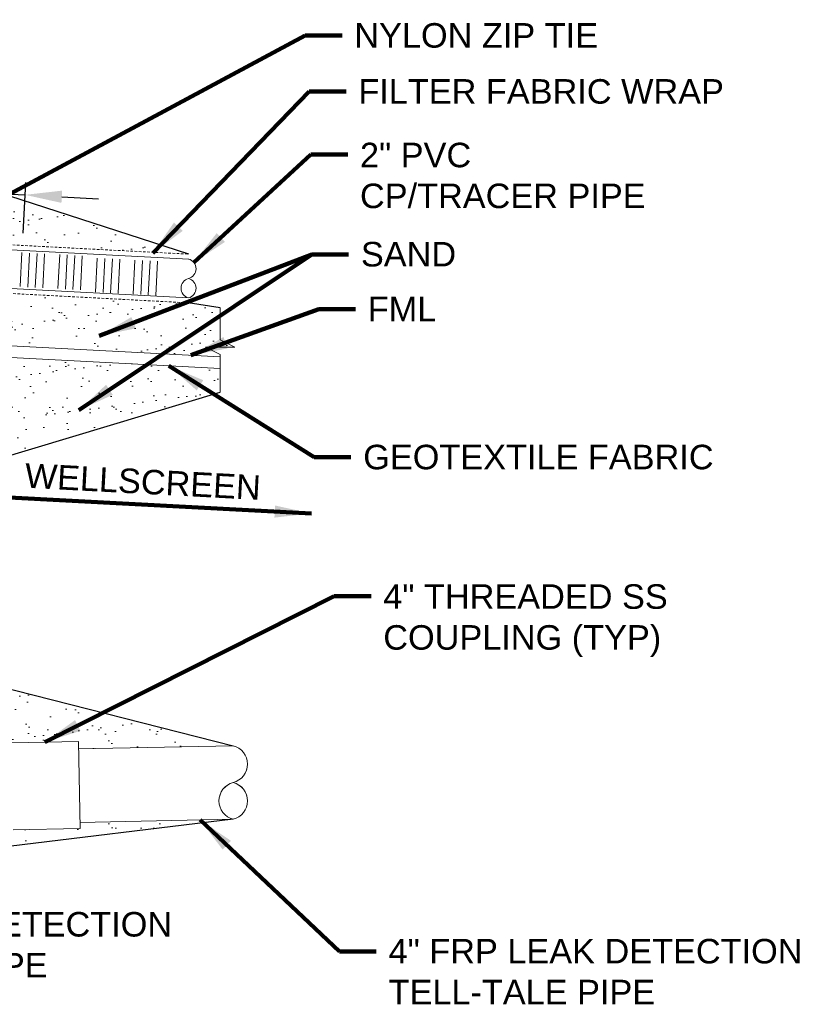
# Model space of a CAD drawing. Header units: inches. Extents: x -617 to 0, y -88 to 191.
# Tile 10 of 10: x -72 to -24, y 99 to 159. Entities that reach past the tile are written whole.
import ezdxf

# ---------------------------------------------------------------- set-up
doc = ezdxf.new("R2010")
doc.units = ezdxf.units.IN
doc.header["$MEASUREMENT"] = 0
doc.linetypes.add('HIDDEN', pattern=[0.19685, 0.15748, -0.03937])
doc.layers.get('DefPoints').update_dxf_attribs({"lineweight": 0})
for name, color, linetype, lineweight in [('G-ANNO-DIMS', 2, 'Continuous', 0), ('G-ANNO-MASK', 1, 'Continuous', 0), ('G-ANNO-NOTE', 4, 'Continuous', 30), ('G-ANNO-PATT', 250, 'Continuous', 0), ('M-DETL-LGHT', 3, 'Continuous', 0), ('M-DETL-MEDM', 5, 'Continuous', 0), ('M-DETL-MLGT', 2, 'Continuous', 0), ('M-DETL-XLGT', 1, 'Continuous', 0)]:
    doc.layers.add(name, color=color, linetype=linetype, lineweight=lineweight)
doc.layers.add('G-ANNO-NPLT', color=1, linetype='Continuous', lineweight=0, plot=False)
doc.styles.add("AEC_AC_05ArchDims-CC_1_1'", font='arial.ttf', dxfattribs={"height": 1.5})
doc.styles.add("AEC_AC_44Text-LeftTop_1_1'", font='arial.ttf', dxfattribs={"height": 1.5})
doc.dimstyles.new("AEC_AC_05_Arch-Dims_1_1'", dxfattribs={"dimtxt": 1.5, "dimasz": 2.25, "dimexe": 0.75, "dimexo": 0.75, "dimgap": 0.75, "dimtad": 1, "dimdec": 4, "dimzin": 15, "dimdsep": 46, "dimlunit": 4, "dimtxsty": "AEC_AC_05ArchDims-CC_1_1'", "dimcen": 0.09, "dimclrd": 256, "dimclre": 256, "dimazin": 2, "dimtfac": 0.7, "dimtdec": 4, "dimtix": 1, "dimtmove": 1, "dimatfit": 3, "dimfxl": 1, "dimfrac": 1, "dimtolj": 1, "dimtzin": 15, "dimlwd": 30, "dimlwe": 30, "dimarcsym": 0})
doc.dimstyles.new("AEC_AC_44_Notes_1_1'", dxfattribs={"dimtxt": 1.5, "dimasz": 2.25, "dimexe": 0.75, "dimexo": 0.75, "dimgap": 0.75, "dimtad": 1, "dimjust": 1, "dimdec": 3, "dimzin": 15, "dimdsep": 46, "dimlunit": 5, "dimtxsty": "AEC_AC_44Text-LeftTop_1_1'", "dimcen": 0.09, "dimclrd": 256, "dimclre": 256, "dimazin": 2, "dimtfac": 0.7, "dimtdec": 3, "dimtmove": 1, "dimatfit": 1, "dimfxl": 1, "dimfrac": 1, "dimtolj": 1, "dimtzin": 15, "dimlwd": 30, "dimlwe": 30, "dimarcsym": 0})

# ---------------------------------------------------------------- blocks, each defined once
blk = doc.blocks.new('*D128')
at = {"layer": 'DefPoints', "color": 0, "transparency": 16777216}
for p in [(-71.663, 148.083), (-77.817, 145.303), (-71.825, 144.989)]:
    blk.add_point(p, dxfattribs=at)
at = {"layer": 'G-ANNO-DIMS', "lineweight": 30, "transparency": 16777216}
for p, q in [((-77.777, 146.052), (-77.615, 149.146)), ((-71.786, 145.738), (-71.623, 148.832)), ((-79.901, 148.515), (-82.148, 148.633)), ((-77.655, 148.397), (-71.663, 148.083)), ((-69.416, 147.966), (-67.169, 147.848))]:
    blk.add_line(p, q, dxfattribs=at)
at = {"layer": 'G-ANNO-DIMS', "transparency": 16777216}
for points in [[(-79.882, 148.89), (-79.921, 148.141), (-77.655, 148.397)], [(-69.396, 148.34), (-69.435, 147.591), (-71.663, 148.083)]]:
    blk.add_solid(points, dxfattribs=at)
at = {"layer": 'G-ANNO-DIMS', "color": 0, "lineweight": 30, "transparency": 16777216, "insert": (-74.579, 149.754), "char_height": 1.5, "attachment_point": 5, "rotation": 356.99955, "style": "AEC_AC_05ArchDims-CC_1_1'"}
blk.add_mtext('\\A1;6"', dxfattribs=at)

msp = doc.modelspace()

# ---------------------------------------------------------------- hatches: boundary and pattern name
at = {"layer": 'G-ANNO-PATT', "lineweight": 13}
h = msp.add_hatch(dxfattribs=at)
h.set_pattern_fill('AR-SAND', color=256, style=0, pattern_type=2)
h.set_pattern_definition([(37.5, (-89.4554, 149.3357), (-0.06299, 1.92682), [0, -1.52, 0, -1.7, 0, -1.625]), (7.5, (-89.4554, 149.3357), (1.76978, 2.82215), [0, -0.82, 0, -1.37, 0, -0.525]), (327.5, (-90.6854, 149.3357), (3.11414, 0.00566), [0, -0.5, 0, -1.8, 0, -2.35]), (317.5, (-90.6854, 149.3357), (3.00613, 0.87768), [0, -0.25, 0, -1.18, 0, -1.35])])
h.paths.add_polyline_path([(-88.31347, 145.81005, 0.19891237), (-87.95273, 145.93779), (-87.97363, 145.53876), (-85.55174, 145.41192), (-82.29374, 145.23877), (-77.83251, 145.00336), (-77.81671, 145.30295), (-77.22303, 145.27179), (-61.64747, 144.45448), (-86.46904, 152.50287), (-86.49128, 153.49352), (-86.80781, 153.64287), (-97.14896, 154.15993), (-97.30931, 152.16545), (-96.30931, 151.16545), (-96.30933, 150.97964), (-96.30933, 150.97871), (-95.87407, 150.54345, -0.06666245), (-95.76531, 150.78562), (-95.62464, 150.48625), (-95.62464, 149.42956), (-95.35055, 149.42956), (-95.35055, 150.16545), (-95.08644, 150.16545), (-95.08644, 149.42956), (-94.9317, 149.42956), (-94.9317, 149.78823), (-94.86326, 149.78823), (-94.86326, 149.42956), (-94.68717, 149.42956), (-94.68717, 149.5564, -0.2444041), (-94.62121, 149.69369), (-94.1928, 149.69369, -0.23624493), (-94.12676, 149.5615), (-94.12602, 149.5615), (-94.12602, 149.42956), (-93.78712, 149.42956), (-93.78712, 148.9011), (-94.12602, 148.9011), (-94.12602, 148.76916), (-94.12676, 148.76916, -0.2361156), (-94.1928, 148.63705), (-94.62121, 148.63705, -0.24440403), (-94.68717, 148.77433), (-94.68717, 148.9011), (-94.86326, 148.9011), (-94.86326, 148.54243), (-94.9317, 148.54243), (-94.9317, 148.9011), (-95.08644, 148.9011), (-95.08644, 148.16545), (-95.35055, 148.16545), (-95.35055, 148.9011), (-95.62464, 148.9011), (-95.62464, 146.52426, 0.33673655), (-95.2552, 146.17442), (-90.3623, 145.91759), (-90.36227, 145.91815), (-90.35979, 145.96553), (-90.3598, 145.96553), (-90.35622, 146.03379), (-90.28663, 146.03014), (-90.28562, 146.04928, -7.52721483), (-90.21589, 146.02644), (-90.07557, 146.01908), (-90.07914, 145.95082), (-90.08162, 145.90345), (-90.08165, 145.90286), (-89.36368, 145.86517), (-89.36364, 145.86585), (-89.36116, 145.91318), (-89.36117, 145.91318), (-89.35759, 145.98145), (-89.288, 145.9778), (-89.28699, 145.99693, -7.52721483), (-89.21726, 145.97409), (-89.07694, 145.96674), (-89.08051, 145.89847), (-89.08299, 145.85115), (-89.08303, 145.85044), (-88.72404, 145.8316)])
h = msp.add_hatch(dxfattribs=at)
h.set_pattern_fill('AR-SAND', color=256, style=0, pattern_type=2)
h.set_pattern_definition([(37.5, (-85.993, 132.5584), (-0.06299, 1.92682), [0, -1.52, 0, -1.7, 0, -1.625]), (7.5, (-85.993, 132.5584), (1.76978, 2.82215), [0, -0.82, 0, -1.37, 0, -0.525]), (327.5, (-87.223, 132.5584), (3.11414, 0.00566), [0, -0.5, 0, -1.8, 0, -2.35]), (317.5, (-87.223, 132.5584), (3.00613, 0.87768), [0, -0.25, 0, -1.18, 0, -1.35])])
h.paths.add_polyline_path([(-94.85192, 139.29465, -0.40060533), (-96.17615, 140.7471), (-96.17615, 143.58967), (-96.31012, 143.59669), (-96.31013, 143.59645), (-96.31014, 142.80434), (-96.31014, 142.50393), (-96.31015, 142.06915), (-96.31015, 141.58223), (-96.31023, 135.68319), (-96.31035, 125.42052), (-94.98112, 125.42052), (-59.73268, 136.02174), (-59.73268, 137.46749)])
h = msp.add_hatch(dxfattribs=at)
h.set_pattern_fill('AR-SAND', color=256, style=0, pattern_type=2)
h.set_pattern_definition([(37.5, (-84.3317, 141.118), (-0.06299, 1.92682), [0, -1.52, 0, -1.7, 0, -1.625]), (7.5, (-84.3317, 141.118), (1.76978, 2.82215), [0, -0.82, 0, -1.37, 0, -0.525]), (327.5, (-85.5617, 141.118), (3.11414, 0.00566), [0, -0.5, 0, -1.8, 0, -2.35]), (317.5, (-85.5617, 141.118), (3.00613, 0.87768), [0, -0.25, 0, -1.18, 0, -1.35])])
h.paths.add_polyline_path([(-95.89017, 142.70848, 0.31704265), (-95.72132, 142.47507), (-94.17329, 142.07519, -0.76843588), (-94.20713, 141.59324), (-95.66855, 141.40668, 0.36296514), (-95.87124, 141.15814), (-95.86638, 140.76031, 0.39117239), (-95.22053, 140.01898), (-59.73268, 138.17655), (-59.73268, 138.31221), (-60.63253, 138.76174), (-58.83283, 138.76174), (-59.73268, 139.21206), (-59.73268, 141.17978), (-61.67889, 141.4797), (-77.35895, 142.30158), (-77.97236, 142.33374), (-77.95649, 142.63518), (-82.46065, 142.87227), (-85.67662, 143.03955), (-88.09788, 143.16641), (-88.11885, 142.76606, 0.17799146), (-88.42403, 142.92707), (-88.46434, 142.92919), (-88.87491, 142.95083), (-88.87484, 142.95233), (-88.87165, 143.011), (-90.86879, 143.11568), (-90.86225, 143.24051), (-88.86499, 143.13582), (-88.86487, 143.13582), (-88.86168, 143.19449), (-88.86106, 143.2064), (-95.90075, 143.57524)])
h.paths.add_polyline_path([(-90.5132, 143.03649), (-90.51316, 143.03716), (-90.23252, 143.02237), (-90.23255, 143.02179), (-90.23488, 142.97722), (-90.23488, 142.97722), (-90.23846, 142.90895), (-90.37878, 142.91631), (-90.51911, 142.92366), (-90.51553, 142.99193)], flags=16)
h.paths.add_polyline_path([(-89.2339, 142.96974), (-89.23392, 142.96948), (-89.23983, 142.85661), (-89.38015, 142.86396), (-89.52048, 142.87132), (-89.51457, 142.98418), (-89.51455, 142.98453)], flags=16)
h = msp.add_hatch(dxfattribs=at)
h.set_pattern_fill('AR-SAND', color=256, style=0, pattern_type=2)
h.set_pattern_definition([(37.5, (-88.5332, 117.82), (-0.06299, 1.92682), [0, -1.52, 0, -1.7, 0, -1.625]), (7.5, (-88.5332, 117.82), (1.76978, 2.82215), [0, -0.82, 0, -1.37, 0, -0.525]), (327.5, (-89.7632, 117.82), (3.11414, 0.00566), [0, -0.5, 0, -1.8, 0, -2.35]), (317.5, (-89.7632, 117.82), (3.00613, 0.87768), [0, -0.25, 0, -1.18, 0, -1.35])])
h.paths.add_polyline_path([(-72.49109, 114.15119), (-72.49109, 114.1512), (-72.49944, 114.57184), (-68.40033, 114.65318), (-68.39131, 114.1984), (-58.93136, 114.39042), (-94.98112, 123.5394), (-96.49109, 123.5394), (-96.49109, 115.94966), (-96.49109, 115.6496), (-96.49109, 113.64937), (-96.49108, 113.64895)])
h = msp.add_hatch(dxfattribs=at)
h.set_pattern_fill('AR-SAND', color=256, style=0, pattern_type=2)
h.set_pattern_definition([(37.5, (-92.525, 107.0501), (-0.06299, 1.926824), [0, -1.52, 0, -1.7, 0, -1.625]), (7.5, (-92.525, 107.05), (1.76978, 2.82215), [0, -0.82, 0, -1.37, 0, -0.525]), (327.5, (-93.755, 107.0501), (3.11414, 0.00566), [0, -0.5, 0, -1.8, 0, -2.35]), (317.5, (-93.755, 107.05), (3.00613, 0.87768), [0, -0.25, 0, -1.18, 0, -1.35])])
h.paths.add_polyline_path([(-96.49179, 109.1493), (-96.49179, 107.64869), (-96.49179, 107.34875), (-96.48577, 107.34875), (-96.49179, 107.34863), (-96.49179, 105.54186), (-95.00981, 105.54186), (-58.93136, 109.88741), (-68.30199, 109.69716), (-68.29455, 109.32191), (-72.39365, 109.24058), (-72.40184, 109.653)])

# ---------------------------------------------------------------- linework, layer by layer
at = {"layer": 'G-ANNO-MASK'}
for p, q in [((-59.73268, 141.17978), (-59.73268, 139.21206)), ((-59.73268, 139.21206), (-58.83283, 138.76174)), ((-59.73268, 139.21206), (-58.83283, 138.76174)), ((-60.63253, 138.76174), (-59.73268, 138.31221)), ((-58.83283, 138.76174), (-60.63253, 138.76174)), ((-60.63253, 138.76174), (-59.73268, 138.31221)), ((-58.83283, 138.76174), (-60.63253, 138.76174)), ((-59.73268, 138.31221), (-59.73268, 136.02174))]:
    msp.add_line(p, q, dxfattribs=at)
at = {"layer": 'G-ANNO-NPLT', "linetype": 'Continuous', "lineweight": 30}
for p, q in [((-61.64747, 144.45448), (-86.46904, 152.50287)), ((-59.73268, 141.17978), (-61.67889, 141.4797)), ((-94.98112, 125.42052), (-59.73268, 136.02174)), ((-94.98112, 123.5394), (-58.93136, 114.39042)), ((-58.93136, 109.88741), (-95.00981, 105.54186))]:
    msp.add_line(p, q, dxfattribs=at)
at = {"layer": 'M-DETL-LGHT'}
for p, q in [((-82.29374, 145.23877), (-61.64197, 144.14903)), ((-61.66319, 141.77751), (-82.46065, 142.87227)), ((-59.73268, 137.46749), (-94.85192, 139.29465)), ((-58.93136, 114.39042), (-68.39131, 114.1984)), ((-58.93136, 109.88741), (-68.30199, 109.69716))]:
    msp.add_line(p, q, dxfattribs=at)
for centre, radius, start, end in [((-61.81587, 143.56099), 0.61321, 284.4174333, 75.5825528), ((-61.81587, 143.56099), 0.61321, 284.4174333, 75.5825528), ((-61.51051, 142.37319), 0.61321, 104.4174361, 255.5825556), ((-61.51051, 142.37319), 0.61321, 104.4177486, 255.5826193), ((-61.81587, 142.37319), 0.61321, 284.4174333, 75.5825528), ((-61.81587, 142.37319), 0.61321, 284.4174333, 75.5825528), ((-59.22282, 113.26457), 1.16297, 284.5141103, 75.485701), ((-59.22029, 113.2626), 1.16044, 284.4174333, 75.5825528), ((-58.64242, 111.01482), 1.16044, 104.4174361, 255.5825556), ((-58.64015, 111.01306), 1.16271, 104.50408, 255.4953877), ((-59.22029, 111.01482), 1.16044, 284.4174333, 75.5825528), ((-59.22256, 111.01306), 1.16271, 284.5038342, 75.4959953)]:
    msp.add_arc(centre, radius, start, end, dxfattribs=at)
at = {"layer": 'M-DETL-MEDM'}
for p, q in [((-59.73268, 138.17655), (-95.22053, 140.01898)), ((-68.40033, 114.65318), (-72.49944, 114.57184)), ((-68.40033, 114.65318), (-68.29455, 109.32191)), ((-68.29455, 109.32191), (-72.39365, 109.24058))]:
    msp.add_line(p, q, dxfattribs=at)
at = {"layer": 'M-DETL-MLGT', "linetype": 'HIDDEN'}
for p, q in [((-77.81671, 145.30295), (-61.64747, 144.45448)), ((-61.67889, 141.4797), (-77.97236, 142.33374))]:
    msp.add_line(p, q, dxfattribs=at)
at = {"layer": 'M-DETL-XLGT'}
for p, q in [((-71.95644, 142.48017), (-71.84796, 144.54995)), ((-71.4962, 142.4424), (-71.387, 144.52579)), ((-71.03518, 142.41945), (-70.92598, 144.50284)), ((-70.57422, 142.39529), (-70.46502, 144.47868)), ((-69.65237, 142.34576), (-69.54317, 144.42915)), ((-69.19141, 142.3216), (-69.08221, 144.40498)), ((-68.73039, 142.29864), (-68.62119, 144.38203)), ((-68.26943, 142.27448), (-68.16023, 144.35787)), ((-67.35245, 142.13196), (-67.24324, 144.21534)), ((-66.89149, 142.10779), (-66.78229, 144.19118)), ((-66.43047, 142.08484), (-66.32127, 144.16823)), ((-65.96951, 142.06068), (-65.86031, 144.14407)), ((-65.04785, 142.00745), (-64.93865, 144.09084)), ((-64.58689, 141.98329), (-64.47769, 144.06668)), ((-64.12587, 141.96034), (-64.01667, 144.04372)), ((-63.66491, 141.93617), (-63.55571, 144.01956))]:
    msp.add_line(p, q, dxfattribs=at)

# ---------------------------------------------------------------- texts
at = {"layer": 'G-ANNO-NOTE', "linetype": 'Continuous', "lineweight": 30, "char_height": 1.5, "attachment_point": 4, "style": "AEC_AC_44Text-LeftTop_1_1'"}
for s, insert in [('NYLON ZIP TIE', (-51.52718, 157.82492)), ('FILTER FABRIC WRAP', (-51.279, 154.39865)), ('SAND', (-51.12281, 144.44152)), ('FML', (-50.70565, 141.09842))]:
    msp.add_mtext(s, dxfattribs=dict(at, insert=insert))
at = {"layer": 'G-ANNO-NOTE', "linetype": 'Continuous', "lineweight": 30, "insert": (-51.17972, 147.24828), "char_height": 1.5, "width": 17.7091947, "attachment_point": 7, "style": "AEC_AC_44Text-LeftTop_1_1'"}
msp.add_mtext('2" PVC CP/TRACER PIPE ', dxfattribs=at)
at = {"layer": 'G-ANNO-NOTE', "char_height": 1.5, "style": "AEC_AC_44Text-LeftTop_1_1'"}
for s, insert, attachment_point in [('GEOTEXTILE FABRIC', (-50.98181, 132.03624), 4), ('4" THREADED SS \\PCOUPLING (TYP)', (-49.75698, 119.81138), 7)]:
    msp.add_mtext(s, dxfattribs=dict(at, insert=insert, attachment_point=attachment_point))
at = {"layer": 'G-ANNO-NOTE', "linetype": 'Continuous', "lineweight": 30, "insert": (-71.70683, 130.1537), "char_height": 1.5, "attachment_point": 7, "rotation": 356.999548, "style": "AEC_AC_44Text-LeftTop_1_1'"}
msp.add_mtext('WELLSCREEN', dxfattribs=at)
at = {"layer": 'G-ANNO-NOTE', "char_height": 1.5, "attachment_point": 1, "style": "AEC_AC_44Text-LeftTop_1_1'"}
for s, insert, width in [('4" SS LEAK DETECTION TELL-TALE PIPE', (-86.58263, 104.21784), 24.0155192), ('4" FRP LEAK DETECTION TELL-TALE PIPE', (-49.4318, 102.57269), 27.1046472)]:
    msp.add_mtext(s, dxfattribs=dict(at, insert=insert, width=width))

# ---------------------------------------------------------------- dimensions: what is measured, and where the dimension line sits
at = {"layer": 'G-ANNO-DIMS', "lineweight": 30}
dim = msp.add_linear_dim(base=(-71.66275, 148.08334), p1=(-77.81671, 145.30295), p2=(-71.82495, 144.98889), angle=356.999548, dimstyle="AEC_AC_05_Arch-Dims_1_1'", dxfattribs=at)
dim.commit()
dim.dimension.update_dxf_attribs({"geometry": '*D128', "text_midpoint": (-74.57928, 149.75415)})

# ---------------------------------------------------------------- leaders
at = {"layer": 'G-ANNO-NOTE', "linetype": 'Continuous', "lineweight": 30, "annotation_type": 0, "has_hookline": 1, "hookline_direction": 0}
for points, text_width in [([(-77.2022, 145.66917), (-54.52718, 157.82492), (-52.27718, 157.82492)], 14.63165), ([(-63.85148, 144.52189), (-54.279, 154.39865), (-52.029, 154.39865)], 22.09072), ([(-61.34251, 143.94705), (-54.17972, 150.5503), (-51.92972, 150.5503)], 17.24898), ([(-67.12359, 139.45615), (-54.12281, 144.44152), (-51.87281, 144.44152)], 5.6163), ([(-61.51763, 138.26922), (-53.70565, 141.09842), (-51.45565, 141.09842)], 3.94441)]:
    msp.add_leader(points, dimstyle="AEC_AC_44_Notes_1_1'", override={"dimtad": 0, "dimclrd": 0, "dimlwd": 65534}, dxfattribs=dict(at, text_width=text_width))
at = {"layer": 'G-ANNO-NOTE', "linetype": 'Continuous', "lineweight": 30}
for points in [[(-68.37159, 134.90559), (-54.12281, 144.44152)], [(-54.14513, 128.59398), (-72.6335, 129.56306)]]:
    msp.add_leader(points, dimstyle="AEC_AC_44_Notes_1_1'", override={"dimclrd": 0, "dimlwd": 65534}, dxfattribs=at)
at = {"layer": 'G-ANNO-NOTE', "lineweight": 30, "annotation_type": 0, "has_hookline": 1, "hookline_direction": 0}
for points, text_width in [([(-62.86725, 137.63057), (-53.98181, 132.03624), (-51.73181, 132.03624)], 21.23022), ([(-70.44988, 114.61251), (-52.75698, 123.52955), (-50.50698, 123.52955)], 17.25921), ([(-60.95763, 109.84627), (-52.4318, 101.79697), (-50.1818, 101.79697)], 25.11426), ([(-93.3221, 108.95362), (-89.58263, 103.44212), (-87.33263, 103.44212)], 23.71862)]:
    msp.add_leader(points, dimstyle="AEC_AC_44_Notes_1_1'", override={"dimtad": 0, "dimclrd": 0, "dimlwd": 65534}, dxfattribs=dict(at, text_width=text_width))

doc.saveas('drawing.dxf')
